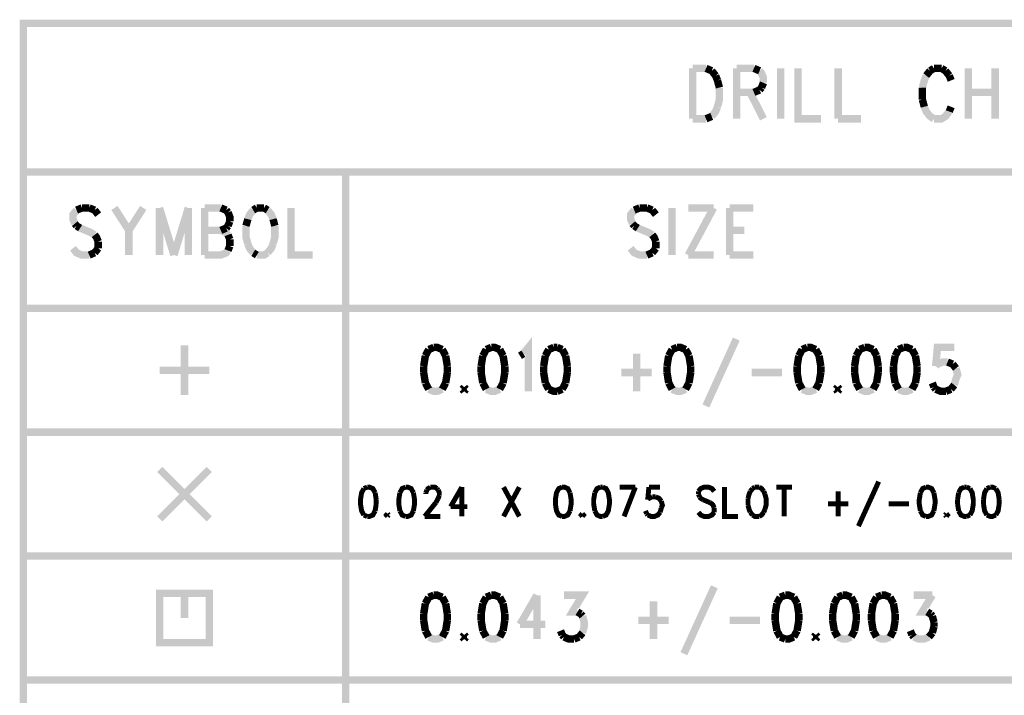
# Model space of a CAD drawing. Extents: x 7.3 to 19.8, y 4.7 to 11.6.
# Tile 12 of 14: x 16.1 to 18.1, y 6.5 to 7.9. Entities that reach past the tile are written whole.
import ezdxf

# ---------------------------------------------------------------- set-up
doc = ezdxf.new("R2010")
doc.units = 0
doc.layers.add('DD_PHO', color=6, linetype='CONTINUOUS')

msp = doc.modelspace()

# ---------------------------------------------------------------- linework, layer by layer
at = {"layer": 'DD_PHO'}
for points, const_width in [([(16.1, 7.9), (16.1, 5.075), (19.75, 5.075), (19.75, 7.9), (16.1, 7.9)], 0.015), ([(17.45, 7.80921), (17.45, 7.7075)], 0.015), ([(17.45, 7.80921), (17.47704, 7.80921)], 0.015), ([(17.47704, 7.80921), (17.48863, 7.80437)], 0.015), ([(17.48863, 7.80437), (17.49636, 7.79468)], 0.015), ([(17.53886, 7.80921), (17.53886, 7.7075)], 0.015), ([(17.53886, 7.80921), (17.57363, 7.80921)], 0.015), ([(17.57363, 7.80921), (17.58522, 7.80437)], 0.015), ([(17.58522, 7.80437), (17.58909, 7.79953), (17.59295, 7.78984), (17.59295, 7.78015)], 0.015), ([(17.62772, 7.80921), (17.62772, 7.7075)], 0.015), ([(17.6625, 7.80921), (17.6625, 7.7075), (17.70886, 7.7075)], 0.015), ([(17.74363, 7.80921), (17.74363, 7.7075)], 0.015), ([(17.92909, 7.80437), (17.92136, 7.79468)], 0.015), ([(17.93681, 7.80921), (17.92909, 7.80437)], 0.015), ([(17.95227, 7.80921), (17.93681, 7.80921)], 0.015), ([(17.96, 7.80437), (17.95227, 7.80921)], 0.015), ([(17.96772, 7.79468), (17.96, 7.80437)], 0.015), ([(18.00636, 7.80921), (18.00636, 7.7075)], 0.015), ([(18.06045, 7.80921), (18.06045, 7.7075)], 0.015), ([(17.49636, 7.79468), (17.50022, 7.785)], 0.015), ([(17.50022, 7.785), (17.50409, 7.77046)], 0.015), ([(17.59295, 7.78015), (17.58909, 7.77046)], 0.015), ([(17.92136, 7.79468), (17.9175, 7.785), (17.91363, 7.77046)], 0.015), ([(17.97159, 7.785), (17.96772, 7.79468)], 0.015), ([(17.50409, 7.77046), (17.50409, 7.74625), (17.50022, 7.73171)], 0.015), ([(17.57363, 7.76078), (17.53886, 7.76078)], 0.015), ([(17.5659, 7.76078), (17.59295, 7.7075)], 0.015), ([(17.58522, 7.76562), (17.57363, 7.76078)], 0.015), ([(17.58909, 7.77046), (17.58522, 7.76562)], 0.015), ([(17.91363, 7.77046), (17.91363, 7.74625)], 0.015), ([(18.00636, 7.76078), (18.06045, 7.76078)], 0.015), ([(17.91363, 7.74625), (17.9175, 7.73171)], 0.015), ([(17.50022, 7.73171), (17.49636, 7.72203), (17.48863, 7.71234)], 0.015), ([(17.9175, 7.73171), (17.92136, 7.72203), (17.92909, 7.71234), (17.93681, 7.7075)], 0.015), ([(17.93681, 7.7075), (17.95227, 7.7075), (17.96, 7.71234), (17.96772, 7.72203)], 0.015), ([(17.96772, 7.72203), (17.97159, 7.73171)], 0.015), ([(17.47704, 7.7075), (17.45, 7.7075)], 0.015), ([(17.48863, 7.71234), (17.47704, 7.7075)], 0.015), ([(17.74363, 7.7075), (17.79, 7.7075)], 0.015), ([(16.1, 7.6), (19.75, 7.6)], 0.015), ([(16.75, 7.6), (16.75, 5.075)], 0.015), ([(16.20727, 7.52312), (16.2, 7.51406), (16.2, 7.505), (16.20363, 7.49593)], 0.015), ([(16.21818, 7.52765), (16.20727, 7.52312)], 0.015), ([(16.23272, 7.52765), (16.21818, 7.52765)], 0.015), ([(16.24363, 7.52312), (16.23272, 7.52765)], 0.015), ([(16.2509, 7.51406), (16.24363, 7.52312)], 0.015), ([(16.28363, 7.52765), (16.31272, 7.48234)], 0.015), ([(16.34181, 7.52765), (16.31272, 7.48234)], 0.015), ([(16.37454, 7.52765), (16.37454, 7.4325)], 0.015), ([(16.37454, 7.52765), (16.40363, 7.4325)], 0.015), ([(16.43272, 7.52765), (16.40363, 7.4325)], 0.015), ([(16.43272, 7.52765), (16.43272, 7.4325)], 0.015), ([(16.46545, 7.52765), (16.46545, 7.4325)], 0.015), ([(16.46545, 7.52765), (16.49818, 7.52765)], 0.015), ([(16.49818, 7.52765), (16.50909, 7.52312)], 0.015), ([(16.50909, 7.52312), (16.51272, 7.51859)], 0.015), ([(16.56363, 7.52312), (16.55636, 7.51406), (16.55272, 7.505)], 0.015), ([(16.5709, 7.52765), (16.56363, 7.52312)], 0.015), ([(16.58545, 7.52765), (16.5709, 7.52765)], 0.015), ([(16.59272, 7.52312), (16.58545, 7.52765)], 0.015), ([(16.60363, 7.505), (16.6, 7.51406), (16.59272, 7.52312)], 0.015), ([(16.64, 7.52765), (16.64, 7.4325), (16.68363, 7.4325)], 0.015), ([(17.33227, 7.52312), (17.325, 7.51406), (17.325, 7.505), (17.32863, 7.49593)], 0.015), ([(17.34318, 7.52765), (17.33227, 7.52312)], 0.015), ([(17.35772, 7.52765), (17.34318, 7.52765)], 0.015), ([(17.36863, 7.52312), (17.35772, 7.52765)], 0.015), ([(17.3759, 7.51406), (17.36863, 7.52312)], 0.015), ([(17.40863, 7.52765), (17.40863, 7.4325)], 0.015), ([(17.49227, 7.52765), (17.44136, 7.4325)], 0.015), ([(17.44136, 7.52765), (17.49227, 7.52765)], 0.015), ([(17.525, 7.52765), (17.525, 7.4325)], 0.015), ([(17.525, 7.52765), (17.57227, 7.52765)], 0.015), ([(16.51272, 7.51859), (16.51636, 7.50953), (16.51636, 7.50046)], 0.015), ([(16.55272, 7.505), (16.54909, 7.4914)], 0.015), ([(16.60727, 7.4914), (16.60363, 7.505)], 0.015), ([(16.20363, 7.49593), (16.20727, 7.4914)], 0.015), ([(16.20727, 7.4914), (16.21454, 7.48687)], 0.015), ([(16.21454, 7.48687), (16.23636, 7.47781), (16.24363, 7.47328)], 0.015), ([(16.31272, 7.48234), (16.31272, 7.4325)], 0.015), ([(16.46545, 7.48234), (16.49818, 7.48234), (16.50909, 7.47781), (16.51272, 7.47328)], 0.015), ([(16.50909, 7.48687), (16.49818, 7.48234)], 0.015), ([(16.51272, 7.4914), (16.50909, 7.48687)], 0.015), ([(16.51636, 7.50046), (16.51272, 7.4914)], 0.015), ([(16.54909, 7.4914), (16.54909, 7.46875), (16.55272, 7.45515)], 0.015), ([(16.60363, 7.45515), (16.60727, 7.46875), (16.60727, 7.4914)], 0.015), ([(17.32863, 7.49593), (17.33227, 7.4914)], 0.015), ([(17.33227, 7.4914), (17.33954, 7.48687)], 0.015), ([(17.33954, 7.48687), (17.36136, 7.47781), (17.36863, 7.47328)], 0.015), ([(17.525, 7.48234), (17.55409, 7.48234)], 0.015), ([(16.24363, 7.47328), (16.24727, 7.46875), (16.2509, 7.45968)], 0.015), ([(16.51272, 7.47328), (16.51636, 7.46421)], 0.015), ([(16.51636, 7.46421), (16.51636, 7.45062)], 0.015), ([(17.36863, 7.47328), (17.37227, 7.46875), (17.3759, 7.45968)], 0.015), ([(16.23272, 7.4325), (16.21818, 7.4325), (16.20727, 7.43703), (16.2, 7.44609)], 0.015), ([(16.2509, 7.44609), (16.24363, 7.43703)], 0.015), ([(16.2509, 7.45968), (16.2509, 7.44609)], 0.015), ([(16.51272, 7.44156), (16.50909, 7.43703), (16.49818, 7.4325), (16.46545, 7.4325)], 0.015), ([(16.51636, 7.45062), (16.51272, 7.44156)], 0.015), ([(16.55272, 7.45515), (16.55636, 7.44609), (16.56363, 7.43703)], 0.015), ([(16.59272, 7.43703), (16.6, 7.44609), (16.60363, 7.45515)], 0.015), ([(17.35772, 7.4325), (17.34318, 7.4325), (17.33227, 7.43703), (17.325, 7.44609)], 0.015), ([(17.3759, 7.44609), (17.36863, 7.43703)], 0.015), ([(17.3759, 7.45968), (17.3759, 7.44609)], 0.015), ([(16.24363, 7.43703), (16.23272, 7.4325)], 0.015), ([(16.56363, 7.43703), (16.5709, 7.4325)], 0.015), ([(16.5709, 7.4325), (16.58545, 7.4325), (16.59272, 7.43703)], 0.015), ([(17.36863, 7.43703), (17.35772, 7.4325)], 0.015), ([(17.44136, 7.4325), (17.49227, 7.4325)], 0.015), ([(17.525, 7.4325), (17.57227, 7.4325)], 0.015), ([(19.75, 7.325), (16.1, 7.325)], 0.015), ([(17.53818, 7.26296), (17.47681, 7.12796)], 0.015), ([(16.425, 7.25), (16.425, 7.15)], 0.015), ([(16.92795, 7.24609), (16.91772, 7.24187)], 0.015), ([(16.945, 7.24187), (16.93477, 7.24609), (16.92795, 7.24609)], 0.015), ([(17.04386, 7.24609), (17.03363, 7.24187)], 0.015), ([(17.0609, 7.24187), (17.05068, 7.24609), (17.04386, 7.24609)], 0.015), ([(17.10863, 7.23343), (17.11886, 7.24609), (17.11886, 7.1575)], 0.015), ([(17.17, 7.24609), (17.15977, 7.24187)], 0.015), ([(17.17681, 7.24609), (17.17, 7.24609)], 0.015), ([(17.18704, 7.24187), (17.17681, 7.24609)], 0.015), ([(17.41886, 7.24609), (17.40863, 7.24187)], 0.015), ([(17.4359, 7.24187), (17.42568, 7.24609), (17.41886, 7.24609)], 0.015), ([(17.68136, 7.24609), (17.67113, 7.24187)], 0.015), ([(17.6984, 7.24187), (17.68818, 7.24609), (17.68136, 7.24609)], 0.015), ([(17.79727, 7.24609), (17.78704, 7.24187)], 0.015), ([(17.81431, 7.24187), (17.80409, 7.24609), (17.79727, 7.24609)], 0.015), ([(17.87568, 7.24609), (17.86545, 7.24187)], 0.015), ([(17.89272, 7.24187), (17.8825, 7.24609), (17.87568, 7.24609)], 0.015), ([(17.97795, 7.24609), (17.94386, 7.24609), (17.94045, 7.20812)], 0.015), ([(16.9109, 7.22921), (16.9075, 7.20812)], 0.015), ([(16.91772, 7.24187), (16.9109, 7.22921)], 0.015), ([(16.95181, 7.22921), (16.945, 7.24187)], 0.015), ([(16.95522, 7.20812), (16.95181, 7.22921)], 0.015), ([(17.02681, 7.22921), (17.0234, 7.20812)], 0.015), ([(17.03363, 7.24187), (17.02681, 7.22921)], 0.015), ([(17.06772, 7.22921), (17.0609, 7.24187)], 0.015), ([(17.07113, 7.20812), (17.06772, 7.22921)], 0.015), ([(17.10181, 7.22921), (17.10863, 7.23343)], 0.015), ([(17.15295, 7.22921), (17.14954, 7.20812)], 0.015), ([(17.15977, 7.24187), (17.15295, 7.22921)], 0.015), ([(17.19386, 7.22921), (17.18704, 7.24187)], 0.015), ([(17.19727, 7.20812), (17.19386, 7.22921)], 0.015), ([(17.33704, 7.23343), (17.33704, 7.1575)], 0.015), ([(17.40181, 7.22921), (17.3984, 7.20812)], 0.015), ([(17.40863, 7.24187), (17.40181, 7.22921)], 0.015), ([(17.44272, 7.22921), (17.4359, 7.24187)], 0.015), ([(17.44613, 7.20812), (17.44272, 7.22921)], 0.015), ([(17.66431, 7.22921), (17.6609, 7.20812)], 0.015), ([(17.67113, 7.24187), (17.66431, 7.22921)], 0.015), ([(17.70522, 7.22921), (17.6984, 7.24187)], 0.015), ([(17.70863, 7.20812), (17.70522, 7.22921)], 0.015), ([(17.78022, 7.22921), (17.77681, 7.20812)], 0.015), ([(17.78704, 7.24187), (17.78022, 7.22921)], 0.015), ([(17.82113, 7.22921), (17.81431, 7.24187)], 0.015), ([(17.82454, 7.20812), (17.82113, 7.22921)], 0.015), ([(17.85863, 7.22921), (17.85522, 7.20812)], 0.015), ([(17.86545, 7.24187), (17.85863, 7.22921)], 0.015), ([(17.89954, 7.22921), (17.89272, 7.24187)], 0.015), ([(17.90295, 7.20812), (17.89954, 7.22921)], 0.015), ([(16.9075, 7.20812), (16.9075, 7.19546)], 0.015), ([(16.95522, 7.19546), (16.95522, 7.20812)], 0.015), ([(17.0234, 7.20812), (17.0234, 7.19546)], 0.015), ([(17.07113, 7.19546), (17.07113, 7.20812)], 0.015), ([(17.14954, 7.20812), (17.14954, 7.19546)], 0.015), ([(17.19727, 7.19546), (17.19727, 7.20812)], 0.015), ([(17.3984, 7.20812), (17.3984, 7.19546)], 0.015), ([(17.44613, 7.19546), (17.44613, 7.20812)], 0.015), ([(17.6609, 7.20812), (17.6609, 7.19546)], 0.015), ([(17.70863, 7.19546), (17.70863, 7.20812)], 0.015), ([(17.77681, 7.20812), (17.77681, 7.19546)], 0.015), ([(17.82454, 7.19546), (17.82454, 7.20812)], 0.015), ([(17.85522, 7.20812), (17.85522, 7.19546)], 0.015), ([(17.90295, 7.19546), (17.90295, 7.20812)], 0.015), ([(17.94045, 7.20812), (17.94386, 7.21234), (17.95409, 7.21656), (17.96431, 7.21656)], 0.015), ([(17.96431, 7.21656), (17.97454, 7.21234)], 0.015), ([(17.97454, 7.21234), (17.98136, 7.2039)], 0.015), ([(17.98136, 7.2039), (17.98477, 7.19125), (17.98136, 7.18281), (17.97795, 7.17015)], 0.015), ([(16.375, 7.2), (16.475, 7.2)], 0.015), ([(16.9075, 7.19546), (16.9109, 7.17437)], 0.015), ([(16.95181, 7.17437), (16.95522, 7.19546)], 0.015), ([(17.0234, 7.19546), (17.02681, 7.17437)], 0.015), ([(17.06772, 7.17437), (17.07113, 7.19546)], 0.015), ([(17.14954, 7.19546), (17.15295, 7.17437)], 0.015), ([(17.19386, 7.17437), (17.19727, 7.19546)], 0.015), ([(17.30636, 7.19546), (17.36772, 7.19546)], 0.015), ([(17.3984, 7.19546), (17.40181, 7.17437)], 0.015), ([(17.44272, 7.17437), (17.44613, 7.19546)], 0.015), ([(17.56886, 7.19546), (17.63022, 7.19546)], 0.015), ([(17.6609, 7.19546), (17.66431, 7.17437)], 0.015), ([(17.70522, 7.17437), (17.70863, 7.19546)], 0.015), ([(17.77681, 7.19546), (17.78022, 7.17437)], 0.015), ([(17.82113, 7.17437), (17.82454, 7.19546)], 0.015), ([(17.85522, 7.19546), (17.85863, 7.17437)], 0.015), ([(17.89954, 7.17437), (17.90295, 7.19546)], 0.015), ([(16.9109, 7.17437), (16.91772, 7.16171)], 0.015), ([(16.945, 7.16171), (16.95181, 7.17437)], 0.015), ([(16.98931, 7.16593), (16.9859, 7.16171)], 0.015), ([(16.99272, 7.16171), (16.98931, 7.16593)], 0.015), ([(17.02681, 7.17437), (17.03363, 7.16171)], 0.015), ([(17.0609, 7.16171), (17.06772, 7.17437)], 0.015), ([(17.15295, 7.17437), (17.15977, 7.16171)], 0.015), ([(17.18704, 7.16171), (17.19386, 7.17437)], 0.015), ([(17.40181, 7.17437), (17.40863, 7.16171)], 0.015), ([(17.4359, 7.16171), (17.44272, 7.17437)], 0.015), ([(17.66431, 7.17437), (17.67113, 7.16171)], 0.015), ([(17.6984, 7.16171), (17.70522, 7.17437)], 0.015), ([(17.74272, 7.16593), (17.73931, 7.16171)], 0.015), ([(17.74613, 7.16171), (17.74272, 7.16593)], 0.015), ([(17.78022, 7.17437), (17.78704, 7.16171)], 0.015), ([(17.81431, 7.16171), (17.82113, 7.17437)], 0.015), ([(17.85863, 7.17437), (17.86545, 7.16171)], 0.015), ([(17.89272, 7.16171), (17.89954, 7.17437)], 0.015), ([(17.93704, 7.16593), (17.93363, 7.17437)], 0.015), ([(17.94045, 7.16171), (17.93704, 7.16593)], 0.015), ([(17.97795, 7.17015), (17.97113, 7.16171)], 0.015), ([(16.91772, 7.16171), (16.92795, 7.1575), (16.93477, 7.1575), (16.945, 7.16171)], 0.015), ([(16.9859, 7.16171), (16.98931, 7.1575)], 0.015), ([(16.98931, 7.1575), (16.99272, 7.16171)], 0.015), ([(17.03363, 7.16171), (17.04386, 7.1575), (17.05068, 7.1575), (17.0609, 7.16171)], 0.015), ([(17.15977, 7.16171), (17.17, 7.1575), (17.17681, 7.1575)], 0.015), ([(17.17681, 7.1575), (17.18704, 7.16171)], 0.015), ([(17.40863, 7.16171), (17.41886, 7.1575), (17.42568, 7.1575), (17.4359, 7.16171)], 0.015), ([(17.67113, 7.16171), (17.68136, 7.1575), (17.68818, 7.1575), (17.6984, 7.16171)], 0.015), ([(17.73931, 7.16171), (17.74272, 7.1575)], 0.015), ([(17.74272, 7.1575), (17.74613, 7.16171)], 0.015), ([(17.78704, 7.16171), (17.79727, 7.1575), (17.80409, 7.1575), (17.81431, 7.16171)], 0.015), ([(17.86545, 7.16171), (17.87568, 7.1575), (17.8825, 7.1575), (17.89272, 7.16171)], 0.015), ([(17.9609, 7.1575), (17.95068, 7.1575), (17.94045, 7.16171)], 0.015), ([(17.97113, 7.16171), (17.9609, 7.1575)], 0.015), ([(16.1, 7.075), (19.75, 7.075)], 0.015), ([(16.375, 7), (16.475, 6.9)], 0.015), ([(16.475, 7), (16.375, 6.9)], 0.015), ([(17.82545, 6.97531), (17.78454, 6.88531)], 0.01), ([(16.78681, 6.96125), (16.78227, 6.95281), (16.78, 6.93875), (16.78, 6.93031), (16.78227, 6.91625), (16.78681, 6.90781)], 0.01), ([(16.79363, 6.96406), (16.78681, 6.96125)], 0.01), ([(16.80954, 6.95281), (16.805, 6.96125), (16.79818, 6.96406), (16.79363, 6.96406)], 0.01), ([(16.81181, 6.93875), (16.80954, 6.95281)], 0.01), ([(16.85954, 6.95281), (16.85727, 6.93875), (16.85727, 6.93031), (16.85954, 6.91625)], 0.01), ([(16.8709, 6.96406), (16.86409, 6.96125), (16.85954, 6.95281)], 0.01), ([(16.88681, 6.95281), (16.88227, 6.96125), (16.87545, 6.96406), (16.8709, 6.96406)], 0.01), ([(16.88681, 6.91625), (16.88909, 6.93031), (16.88909, 6.93875), (16.88681, 6.95281)], 0.01), ([(16.91181, 6.95281), (16.91409, 6.95843)], 0.01), ([(16.91181, 6.95), (16.91181, 6.95281)], 0.01), ([(16.91409, 6.95843), (16.91636, 6.96125), (16.9209, 6.96406)], 0.01), ([(16.9209, 6.96406), (16.93, 6.96406), (16.93454, 6.96125)], 0.01), ([(16.93454, 6.96125), (16.93681, 6.95843)], 0.01), ([(16.93681, 6.95843), (16.93909, 6.95281), (16.93909, 6.94718)], 0.01), ([(16.98454, 6.96406), (16.96181, 6.92468)], 0.01), ([(16.98454, 6.96406), (16.98454, 6.905)], 0.01), ([(17.06863, 6.96406), (17.10045, 6.905)], 0.01), ([(17.10045, 6.96406), (17.06863, 6.905)], 0.01), ([(17.18681, 6.96406), (17.18, 6.96125), (17.17545, 6.95281), (17.17318, 6.93875), (17.17318, 6.93031), (17.17545, 6.91625), (17.18, 6.90781), (17.18681, 6.905)], 0.01), ([(17.20272, 6.95281), (17.19818, 6.96125), (17.19136, 6.96406), (17.18681, 6.96406)], 0.01), ([(17.20272, 6.91625), (17.205, 6.93031), (17.205, 6.93875), (17.20272, 6.95281)], 0.01), ([(17.25272, 6.95281), (17.25045, 6.93875), (17.25045, 6.93031), (17.25272, 6.91625)], 0.01), ([(17.26409, 6.96406), (17.25727, 6.96125), (17.25272, 6.95281)], 0.01), ([(17.26863, 6.96406), (17.26409, 6.96406)], 0.01), ([(17.26863, 6.905), (17.27545, 6.90781), (17.28, 6.91625), (17.28227, 6.93031), (17.28227, 6.93875), (17.28, 6.95281), (17.27545, 6.96125), (17.26863, 6.96406)], 0.01), ([(17.30272, 6.96406), (17.33454, 6.96406)], 0.01), ([(17.33454, 6.96406), (17.31181, 6.905)], 0.01), ([(17.36181, 6.96406), (17.35954, 6.93875)], 0.01), ([(17.38454, 6.96406), (17.36181, 6.96406)], 0.01), ([(17.49363, 6.95562), (17.48909, 6.96125), (17.48227, 6.96406), (17.47318, 6.96406), (17.46636, 6.96125), (17.46181, 6.95562)], 0.01), ([(17.46181, 6.95562), (17.46181, 6.95)], 0.01), ([(17.46181, 6.95), (17.46409, 6.94437)], 0.01), ([(17.51409, 6.96406), (17.51409, 6.905), (17.54136, 6.905)], 0.01), ([(17.56636, 6.95562), (17.56409, 6.95), (17.56181, 6.94156)], 0.01), ([(17.5709, 6.96125), (17.56636, 6.95562)], 0.01), ([(17.57545, 6.96406), (17.5709, 6.96125)], 0.01), ([(17.58454, 6.96406), (17.57545, 6.96406)], 0.01), ([(17.59363, 6.95562), (17.58909, 6.96125), (17.58454, 6.96406)], 0.01), ([(17.5959, 6.95), (17.59363, 6.95562)], 0.01), ([(17.5959, 6.91906), (17.59818, 6.9275), (17.59818, 6.94156), (17.5959, 6.95)], 0.01), ([(17.61863, 6.96406), (17.65045, 6.96406)], 0.01), ([(17.63454, 6.96406), (17.63454, 6.905)], 0.01), ([(17.74363, 6.95562), (17.74363, 6.905)], 0.01), ([(17.90954, 6.95281), (17.90727, 6.93875), (17.90727, 6.93031), (17.90954, 6.91625)], 0.01), ([(17.9209, 6.96406), (17.91409, 6.96125), (17.90954, 6.95281)], 0.01), ([(17.93681, 6.95281), (17.93227, 6.96125), (17.92545, 6.96406), (17.9209, 6.96406)], 0.01), ([(17.93681, 6.91625), (17.93909, 6.93031), (17.93909, 6.93875), (17.93681, 6.95281)], 0.01), ([(17.98681, 6.95281), (17.98454, 6.93875)], 0.01), ([(17.99818, 6.96406), (17.99136, 6.96125), (17.98681, 6.95281)], 0.01), ([(18.00272, 6.96406), (17.99818, 6.96406)], 0.01), ([(18.00954, 6.96125), (18.00272, 6.96406)], 0.01), ([(18.00954, 6.90781), (18.01409, 6.91625), (18.01636, 6.93031), (18.01636, 6.93875), (18.01409, 6.95281), (18.00954, 6.96125)], 0.01), ([(18.04363, 6.96125), (18.03909, 6.95281), (18.03681, 6.93875)], 0.01), ([(18.05045, 6.96406), (18.04363, 6.96125)], 0.01), ([(18.06181, 6.96125), (18.055, 6.96406), (18.05045, 6.96406)], 0.01), ([(18.06863, 6.93875), (18.06636, 6.95281), (18.06181, 6.96125)], 0.01), ([(16.80954, 6.91625), (16.81181, 6.93031)], 0.01), ([(16.81181, 6.93031), (16.81181, 6.93875)], 0.01), ([(16.93227, 6.93312), (16.90954, 6.905)], 0.01), ([(16.93681, 6.94156), (16.93227, 6.93312)], 0.01), ([(16.93909, 6.94718), (16.93681, 6.94156)], 0.01), ([(17.35954, 6.93875), (17.36181, 6.94156)], 0.01), ([(17.36181, 6.94156), (17.36863, 6.94437)], 0.01), ([(17.36863, 6.94437), (17.37545, 6.94437)], 0.01), ([(17.37545, 6.94437), (17.38227, 6.94156), (17.38681, 6.93593)], 0.01), ([(17.38681, 6.93593), (17.38909, 6.9275), (17.38681, 6.92187)], 0.01), ([(17.46409, 6.94437), (17.46636, 6.94156), (17.4709, 6.93875)], 0.01), ([(17.4709, 6.93875), (17.48454, 6.93312)], 0.01), ([(17.48454, 6.93312), (17.48909, 6.93031), (17.49136, 6.9275), (17.49363, 6.92187)], 0.01), ([(17.56181, 6.94156), (17.56181, 6.9275)], 0.01), ([(17.56181, 6.9275), (17.56409, 6.91906), (17.56636, 6.91343)], 0.01), ([(17.72318, 6.93031), (17.76409, 6.93031)], 0.01), ([(17.8459, 6.93031), (17.88681, 6.93031)], 0.01), ([(17.98454, 6.93875), (17.98454, 6.93031)], 0.01), ([(17.98454, 6.93031), (17.98681, 6.91625)], 0.01), ([(18.03681, 6.93875), (18.03681, 6.93031)], 0.01), ([(18.03681, 6.93031), (18.03909, 6.91625), (18.04363, 6.90781)], 0.01), ([(18.06181, 6.90781), (18.06636, 6.91625), (18.06863, 6.93031)], 0.01), ([(18.06863, 6.93031), (18.06863, 6.93875)], 0.01), ([(16.78681, 6.90781), (16.79363, 6.905)], 0.01), ([(16.79363, 6.905), (16.79818, 6.905), (16.805, 6.90781), (16.80954, 6.91625)], 0.01), ([(16.83454, 6.91062), (16.83227, 6.90781), (16.83454, 6.905)], 0.01), ([(16.83681, 6.90781), (16.83454, 6.91062)], 0.01), ([(16.83454, 6.905), (16.83681, 6.90781)], 0.01), ([(16.85954, 6.91625), (16.86409, 6.90781), (16.8709, 6.905)], 0.01), ([(16.8709, 6.905), (16.87545, 6.905), (16.88227, 6.90781), (16.88681, 6.91625)], 0.01), ([(16.96181, 6.92468), (16.9959, 6.92468)], 0.01), ([(17.18681, 6.905), (17.19136, 6.905), (17.19818, 6.90781), (17.20272, 6.91625)], 0.01), ([(17.22772, 6.91062), (17.22545, 6.90781), (17.22772, 6.905)], 0.01), ([(17.22772, 6.905), (17.23, 6.90781), (17.22772, 6.91062)], 0.01), ([(17.25272, 6.91625), (17.25727, 6.90781), (17.26409, 6.905), (17.26863, 6.905)], 0.01), ([(17.35727, 6.91062), (17.355, 6.91625)], 0.01), ([(17.35954, 6.90781), (17.35727, 6.91062)], 0.01), ([(17.38454, 6.91343), (17.38, 6.90781), (17.37318, 6.905), (17.36636, 6.905), (17.35954, 6.90781)], 0.01), ([(17.38681, 6.92187), (17.38454, 6.91343)], 0.01), ([(17.49363, 6.91343), (17.48909, 6.90781), (17.48227, 6.905), (17.47318, 6.905), (17.46636, 6.90781), (17.46181, 6.91343)], 0.01), ([(17.49363, 6.92187), (17.49363, 6.91343)], 0.01), ([(17.56636, 6.91343), (17.5709, 6.90781)], 0.01), ([(17.5709, 6.90781), (17.57545, 6.905), (17.58454, 6.905)], 0.01), ([(17.58454, 6.905), (17.58909, 6.90781), (17.59363, 6.91343)], 0.01), ([(17.59363, 6.91343), (17.5959, 6.91906)], 0.01), ([(17.90954, 6.91625), (17.91409, 6.90781), (17.9209, 6.905)], 0.01), ([(17.9209, 6.905), (17.92545, 6.905), (17.93227, 6.90781), (17.93681, 6.91625)], 0.01), ([(17.96181, 6.91062), (17.95954, 6.90781)], 0.01), ([(17.95954, 6.90781), (17.96181, 6.905)], 0.01), ([(17.96181, 6.905), (17.96409, 6.90781), (17.96181, 6.91062)], 0.01), ([(17.98681, 6.91625), (17.99136, 6.90781), (17.99818, 6.905), (18.00272, 6.905)], 0.01), ([(18.00272, 6.905), (18.00954, 6.90781)], 0.01), ([(18.04363, 6.90781), (18.05045, 6.905), (18.055, 6.905), (18.06181, 6.90781)], 0.01), ([(16.90954, 6.905), (16.94136, 6.905)], 0.01), ([(16.1, 6.825), (19.75, 6.825)], 0.015), ([(16.425, 6.7), (16.425, 6.75), (16.375, 6.75), (16.375, 6.65), (16.475, 6.65), (16.475, 6.75), (16.425, 6.75)], 0.015), ([(17.49386, 6.76296), (17.4325, 6.62796)], 0.015), ([(16.9109, 6.72921), (16.9075, 6.70812)], 0.015), ([(16.91772, 6.74187), (16.9109, 6.72921)], 0.015), ([(16.92795, 6.74609), (16.91772, 6.74187)], 0.015), ([(16.945, 6.74187), (16.93477, 6.74609), (16.92795, 6.74609)], 0.015), ([(16.95181, 6.72921), (16.945, 6.74187)], 0.015), ([(16.95522, 6.70812), (16.95181, 6.72921)], 0.015), ([(17.02681, 6.72921), (17.0234, 6.70812)], 0.015), ([(17.03363, 6.74187), (17.02681, 6.72921)], 0.015), ([(17.04386, 6.74609), (17.03363, 6.74187)], 0.015), ([(17.0609, 6.74187), (17.05068, 6.74609), (17.04386, 6.74609)], 0.015), ([(17.06772, 6.72921), (17.0609, 6.74187)], 0.015), ([(17.07113, 6.70812), (17.06772, 6.72921)], 0.015), ([(17.1359, 6.74609), (17.10181, 6.68703)], 0.015), ([(17.1359, 6.74609), (17.1359, 6.6575)], 0.015), ([(17.19045, 6.74609), (17.22795, 6.74609), (17.2075, 6.71234), (17.21772, 6.71234)], 0.015), ([(17.37113, 6.73343), (17.37113, 6.6575)], 0.015), ([(17.62, 6.72921), (17.61659, 6.70812)], 0.015), ([(17.62681, 6.74187), (17.62, 6.72921)], 0.015), ([(17.63704, 6.74609), (17.62681, 6.74187)], 0.015), ([(17.65409, 6.74187), (17.64386, 6.74609), (17.63704, 6.74609)], 0.015), ([(17.6609, 6.72921), (17.65409, 6.74187)], 0.015), ([(17.66431, 6.70812), (17.6609, 6.72921)], 0.015), ([(17.7359, 6.72921), (17.7325, 6.70812)], 0.015), ([(17.74272, 6.74187), (17.7359, 6.72921)], 0.015), ([(17.75295, 6.74609), (17.74272, 6.74187)], 0.015), ([(17.77, 6.74187), (17.75977, 6.74609), (17.75295, 6.74609)], 0.015), ([(17.77681, 6.72921), (17.77, 6.74187)], 0.015), ([(17.78022, 6.70812), (17.77681, 6.72921)], 0.015), ([(17.81431, 6.72921), (17.8109, 6.70812)], 0.015), ([(17.82113, 6.74187), (17.81431, 6.72921)], 0.015), ([(17.83136, 6.74609), (17.82113, 6.74187)], 0.015), ([(17.8484, 6.74187), (17.83818, 6.74609), (17.83136, 6.74609)], 0.015), ([(17.85522, 6.72921), (17.8484, 6.74187)], 0.015), ([(17.85863, 6.70812), (17.85522, 6.72921)], 0.015), ([(17.89613, 6.74609), (17.93363, 6.74609)], 0.015), ([(17.93363, 6.74609), (17.91318, 6.71234), (17.9234, 6.71234)], 0.015), ([(16.9075, 6.70812), (16.9075, 6.69546)], 0.015), ([(16.95522, 6.69546), (16.95522, 6.70812)], 0.015), ([(17.0234, 6.70812), (17.0234, 6.69546)], 0.015), ([(17.07113, 6.69546), (17.07113, 6.70812)], 0.015), ([(17.21772, 6.71234), (17.22454, 6.70812)], 0.015), ([(17.22454, 6.70812), (17.22795, 6.7039)], 0.015), ([(17.61659, 6.70812), (17.61659, 6.69546)], 0.015), ([(17.66431, 6.69546), (17.66431, 6.70812)], 0.015), ([(17.7325, 6.70812), (17.7325, 6.69546)], 0.015), ([(17.78022, 6.69546), (17.78022, 6.70812)], 0.015), ([(17.8109, 6.70812), (17.8109, 6.69546)], 0.015), ([(17.85863, 6.69546), (17.85863, 6.70812)], 0.015), ([(17.9234, 6.71234), (17.93022, 6.70812)], 0.015), ([(17.93022, 6.70812), (17.93363, 6.7039)], 0.015), ([(16.9075, 6.69546), (16.9109, 6.67437)], 0.015), ([(16.95181, 6.67437), (16.95522, 6.69546)], 0.015), ([(17.0234, 6.69546), (17.02681, 6.67437)], 0.015), ([(17.06772, 6.67437), (17.07113, 6.69546)], 0.015), ([(17.10181, 6.68703), (17.15295, 6.68703)], 0.015), ([(17.22795, 6.7039), (17.23136, 6.69125), (17.23136, 6.68281), (17.22795, 6.67015)], 0.015), ([(17.34045, 6.69546), (17.40181, 6.69546)], 0.015), ([(17.52454, 6.69546), (17.5859, 6.69546)], 0.015), ([(17.61659, 6.69546), (17.62, 6.67437)], 0.015), ([(17.6609, 6.67437), (17.66431, 6.69546)], 0.015), ([(17.7325, 6.69546), (17.7359, 6.67437)], 0.015), ([(17.77681, 6.67437), (17.78022, 6.69546)], 0.015), ([(17.8109, 6.69546), (17.81431, 6.67437)], 0.015), ([(17.85522, 6.67437), (17.85863, 6.69546)], 0.015), ([(17.93363, 6.7039), (17.93704, 6.69125)], 0.015), ([(17.93704, 6.69125), (17.93704, 6.68281)], 0.015), ([(16.9109, 6.67437), (16.91772, 6.66171)], 0.015), ([(16.945, 6.66171), (16.95181, 6.67437)], 0.015), ([(17.02681, 6.67437), (17.03363, 6.66171)], 0.015), ([(17.0609, 6.66171), (17.06772, 6.67437)], 0.015), ([(17.18704, 6.66593), (17.18363, 6.67437)], 0.015), ([(17.22795, 6.67015), (17.22113, 6.66171)], 0.015), ([(17.62, 6.67437), (17.62681, 6.66171)], 0.015), ([(17.65409, 6.66171), (17.6609, 6.67437)], 0.015), ([(17.7359, 6.67437), (17.74272, 6.66171)], 0.015), ([(17.77, 6.66171), (17.77681, 6.67437)], 0.015), ([(17.81431, 6.67437), (17.82113, 6.66171)], 0.015), ([(17.8484, 6.66171), (17.85522, 6.67437)], 0.015), ([(17.89272, 6.66593), (17.88931, 6.67437)], 0.015), ([(17.93363, 6.67015), (17.92681, 6.66171)], 0.015), ([(17.93704, 6.68281), (17.93363, 6.67015)], 0.015), ([(16.91772, 6.66171), (16.92795, 6.6575), (16.93477, 6.6575), (16.945, 6.66171)], 0.015), ([(16.98931, 6.66593), (16.9859, 6.66171)], 0.015), ([(16.9859, 6.66171), (16.98931, 6.6575)], 0.015), ([(16.99272, 6.66171), (16.98931, 6.66593)], 0.015), ([(16.98931, 6.6575), (16.99272, 6.66171)], 0.015), ([(17.03363, 6.66171), (17.04386, 6.6575), (17.05068, 6.6575), (17.0609, 6.66171)], 0.015), ([(17.19045, 6.66171), (17.18704, 6.66593)], 0.015), ([(17.2109, 6.6575), (17.20068, 6.6575), (17.19045, 6.66171)], 0.015), ([(17.22113, 6.66171), (17.2109, 6.6575)], 0.015), ([(17.62681, 6.66171), (17.63704, 6.6575)], 0.015), ([(17.63704, 6.6575), (17.64386, 6.6575), (17.65409, 6.66171)], 0.015), ([(17.6984, 6.66593), (17.695, 6.66171)], 0.015), ([(17.695, 6.66171), (17.6984, 6.6575)], 0.015), ([(17.70181, 6.66171), (17.6984, 6.66593)], 0.015), ([(17.6984, 6.6575), (17.70181, 6.66171)], 0.015), ([(17.74272, 6.66171), (17.75295, 6.6575), (17.75977, 6.6575), (17.77, 6.66171)], 0.015), ([(17.82113, 6.66171), (17.83136, 6.6575), (17.83818, 6.6575), (17.8484, 6.66171)], 0.015), ([(17.89613, 6.66171), (17.89272, 6.66593)], 0.015), ([(17.92681, 6.66171), (17.91659, 6.6575), (17.90636, 6.6575), (17.89613, 6.66171)], 0.015), ([(16.1, 6.575), (19.75, 6.575)], 0.015)]:
    msp.add_lwpolyline(points, dxfattribs=dict(at, const_width=const_width))

doc.saveas('drawing.dxf')
